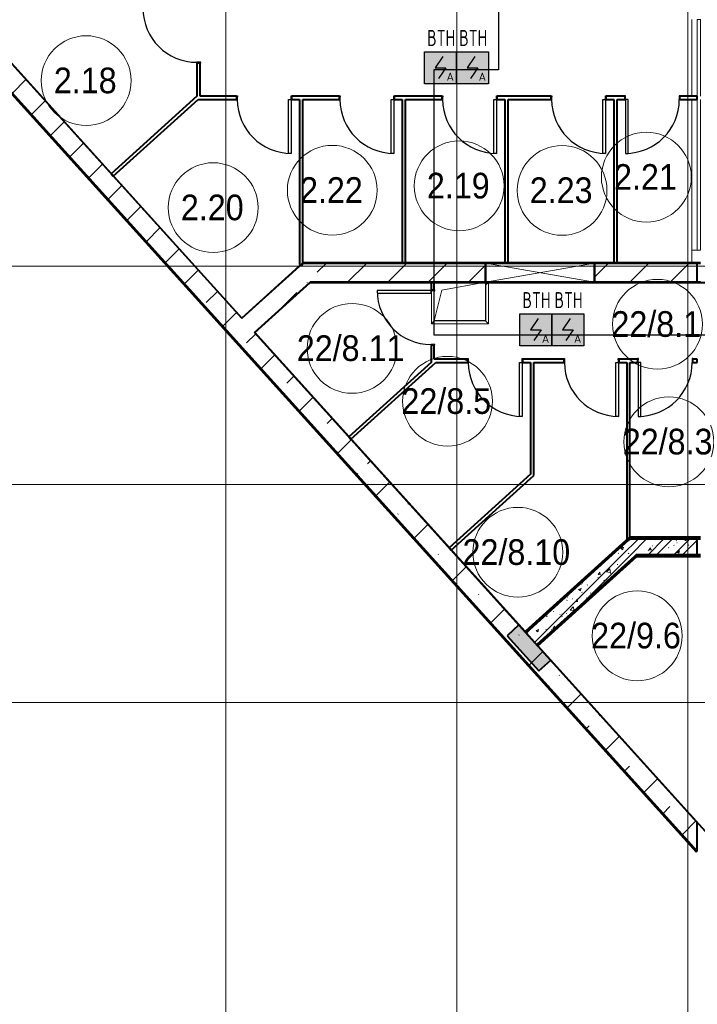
# Model space of a CAD drawing. Header units: millimetres. Extents: x -135639 to 224623, y -383017 to -59102.
# Tile 10 of 256: x 38582 to 49144, y -351022 to -335672. Entities that reach past the tile are written whole.
import ezdxf
from ezdxf.enums import TextEntityAlignment as Align

# ---------------------------------------------------------------- set-up
doc = ezdxf.new("R2010")
doc.units = ezdxf.units.MM
doc.linetypes.add('CONTINOUS', pattern=[0])
doc.linetypes.add('Линия сетки', pattern=[25, 20, -2.5, 0, -2.5])
for name, color, linetype, lineweight in [('A-000-M_MASS', 7, 'Continuous', 18), ('A-010-A_ROOM', 7, 'Continuous', 20), ('A-200-M_WALL', 7, 'Continuous', 18), ('A-200-M_WALL_EXT', 7, 'Continuous', 18), ('A-200-M_WALL_INT', 7, 'Continuous', 18), ('A-200-M_WALL_PAT', 7, 'Continuous', 40), ('A-314-M_WINDOW', 7, 'Continuous', 18), ('A-325-M_DOOR', 7, 'Continuous', 18), ('A-325-M_DOOR__FRAME', 7, 'Continuous', 30), ('A-325-M_DOOR_PANEL', 7, 'Continuous', 30), ('S-280-M_STRUCT_FRAME', 7, 'Continuous', 18), ('Z-030-M_GRID', 7, 'Continuous', 9), ('Z-060-M_DETAIL', 7, 'Continuous', 18), ('ПС', 7, 'Continuous', 40), ('СС-011-ПОЖ-СИГНАЛИЗАЦИЯ', 1, 'Continuous', 30)]:
    doc.layers.add(name, color=color, linetype=linetype, lineweight=lineweight)
doc.styles.add('1111', font='isocpeur.ttf')
doc.styles.add('Arial_2', font='arial.ttf', dxfattribs={"width": 0.9, "height": 400})
pattern_1 = [(50, (0, 0), (437.2423, -38.2536), [45.72, -502.92]), (355, (0, 0), (-84.5828, 458.5367), [36.576, -402.336]), (100.451, (36.44, -3.2), (352.662, 420.2802), [38.856, -427.416]), (46.184, (0, 121.9), (650.59, -100.9033), [68.58, -754.38]), (96.636, (54.2, 113.5), (569.766, 593.826), [58.284, -641.125]), (351.184, (0, 121.9), (569.772, 593.8214), [54.864, -603.504]), (21, (60.96, 91.44), (363.875, -245.4366), [45.72, -502.92]), (326, (60.96, 91.44), (148.3253, 442.0518), [36.576, -402.336]), (71.451, (91.3, 71), (512.201, 196.6115), [38.856, -427.416]), (37.5, (0, 0), (7.41278, 202.9318), [6.706, -390.754, 6.706, -401.726, -403.86]), (37.5, (0, 0), (7.41278, 202.9318), [-805.891, 6.706, -397.154]), (7.5, (0, 0), (160.36715, 240.43305), [6.706, -226.162, 6.706, -381.61, -153.924]), (7.5, (0, 0), (160.36715, 240.43305), [-621.182, 6.706, -147.218]), (327.5, (-135.94, 0), (325.41783, -13.7491), [6.706, -145.694, 6.706, -468.782, -630.936]), (327.5, (-135.94, 0), (325.41783, -13.7491), [-627.888, 6.706, -624.23]), (317.5, (-196.9, 0), (355.51, 61.0244), [6.706, -191.414, 6.706, -309.067, -448.056]), (317.5, (-196.9, 0), (355.51, 61.0244), [-513.893, 6.706, -441.35])]
pattern_2 = [(45, (0, 0), (-202.0558, 202.0558), []), (45, (134.7, 0), (-202.0558, 202.0558), [])]
pattern_3 = [(0, (0, 0), (812.8, 203.2), [67.056, -542.544, 67.056, -542.544, -3251.2]), (0, (0, 0), (812.8, 203.2), [-1219.2, 67.056, -1152.144, 67.056, -542.544, -1422.4]), (0, (0, 0), (812.8, 203.2), [-3048, 67.056, -339.344, 67.056, -948.944]), (120, (304.8, 101.6), (-582.37636, 602.30545), [67.056, -542.544, 67.056, -542.544, -3251.2]), (120, (304.8, 101.6), (-582.37636, 602.30545), [-1219.2, 67.056, -1152.144, 67.056, -542.544, -1422.4]), (120, (304.8, 101.6), (-582.37636, 602.30545), [-3048, 67.056, -339.344, 67.056, -948.944]), (240, (406.4, 508), (-230.42364, -805.50545), [67.056, -542.544, 67.056, -542.544, -3251.2]), (240, (406.4, 508), (-230.42364, -805.50545), [-1219.2, 67.056, -1152.144, 67.056, -542.544, -1422.4]), (240, (406.4, 508), (-230.42364, -805.50545), [-3048, 67.056, -339.344, 67.056, -948.944])]
pattern_4 = [(45, (0, 0), (-628.618, 628.618), []), (45, (628.6, 0), (-628.618, 628.618), [1111.25, -222.25, 6.706, -215.544])]

# ---------------------------------------------------------------- blocks, each defined once
blk = doc.blocks.new('101_Дверь_Однопольная - _ПЧ_800х2000_ПХА_Пр-4228279-B2_-11_400_')
at = {"layer": 'A-325-M_DOOR', "color": 253, "lineweight": 30, "true_color": 0xaaaaaa}
for p, q in [((-431, 25), (-430, 25)), ((-431, -35), (-431, 25)), ((-430, 25), (-430, -35)), ((430, -35), (430, 25)), ((430, 25), (431, 25)), ((431, 25), (431, -35)), ((-430, -35), (-431, -35)), ((431, -35), (430, -35))]:
    blk.add_line(p, q, dxfattribs=at)
at = {"layer": 'A-325-M_DOOR__FRAME', "color": 253, "true_color": 0xaaaaaa}
for p, q in [((-430, 25), (-420, 25)), ((-430, -35), (-430, 25)), ((-420, 25), (-420, -15)), ((420, 25), (430, 25)), ((420, -15), (420, 25)), ((430, 25), (430, -35)), ((-419, -35), (-430, -35)), ((-420, -15), (-419, -15)), ((-419, -15), (-419, -35)), ((419, -15), (420, -15)), ((419, -35), (419, -15)), ((430, -35), (419, -35))]:
    blk.add_line(p, q, dxfattribs=at)
at = {"layer": 'A-325-M_DOOR_PANEL', "color": 253, "true_color": 0xaaaaaa}
for p, q in [((-420, 865), (-380, 865)), ((-420, 25), (-420, 865)), ((-380, 865), (-380, 25)), ((-380, 25), (-420, 25))]:
    blk.add_line(p, q, dxfattribs=at)
blk.add_arc((-420, 25), 840, 0, 90, dxfattribs=at)
blk = doc.blocks.new('101_Дверь_Однопольная - _ПЧ_800х2000_Кладовая_Пр-4171002-B2_-11_400_')
at = {"layer": 'A-325-M_DOOR', "color": 253, "lineweight": 30, "true_color": 0xaaaaaa}
for p, q in [((-431, 25), (-430, 25)), ((-431, -35), (-431, 25)), ((-430, 25), (-430, -35)), ((430, -35), (430, 25)), ((430, 25), (431, 25)), ((431, 25), (431, -35)), ((-430, -35), (-431, -35)), ((431, -35), (430, -35))]:
    blk.add_line(p, q, dxfattribs=at)
at = {"layer": 'A-325-M_DOOR__FRAME', "color": 253, "true_color": 0xaaaaaa}
for p, q in [((-430, 25), (-420, 25)), ((-430, -35), (-430, 25)), ((-420, 25), (-420, -15)), ((420, 25), (430, 25)), ((420, -15), (420, 25)), ((430, 25), (430, -35)), ((-419, -35), (-430, -35)), ((-420, -15), (-419, -15)), ((-419, -15), (-419, -35)), ((419, -15), (420, -15)), ((419, -35), (419, -15)), ((430, -35), (419, -35))]:
    blk.add_line(p, q, dxfattribs=at)
at = {"layer": 'A-325-M_DOOR_PANEL', "color": 253, "true_color": 0xaaaaaa}
for p, q in [((-420, 865), (-380, 865)), ((-420, 25), (-420, 865)), ((-380, 865), (-380, 25)), ((-380, 25), (-420, 25))]:
    blk.add_line(p, q, dxfattribs=at)
blk.add_arc((-420, 25), 840, 0, 90, dxfattribs=at)
blk = doc.blocks.new('101_Дверь_Однопольная - _ПЧ_800х2000_Кладовая_Л-4171007-B2_-11_400_')
at = {"layer": 'A-325-M_DOOR', "color": 253, "lineweight": 30, "true_color": 0xaaaaaa}
for p, q in [((-430, 25), (-431, 25)), ((-431, 25), (-431, -35)), ((-430, -35), (-430, 25)), ((431, 25), (430, 25)), ((430, 25), (430, -35)), ((431, -35), (431, 25)), ((-431, -35), (-430, -35)), ((430, -35), (431, -35))]:
    blk.add_line(p, q, dxfattribs=at)
at = {"layer": 'A-325-M_DOOR__FRAME', "color": 253, "true_color": 0xaaaaaa}
for p, q in [((-420, 25), (-430, 25)), ((-430, 25), (-430, -35)), ((-420, -15), (-420, 25)), ((430, 25), (420, 25)), ((420, 25), (420, -15)), ((430, -35), (430, 25)), ((-430, -35), (-419, -35)), ((-419, -15), (-420, -15)), ((-419, -35), (-419, -15)), ((420, -15), (419, -15)), ((419, -15), (419, -35)), ((419, -35), (430, -35))]:
    blk.add_line(p, q, dxfattribs=at)
at = {"layer": 'A-325-M_DOOR_PANEL', "color": 253, "true_color": 0xaaaaaa}
for p, q in [((420, 865), (380, 865)), ((380, 865), (380, 25)), ((420, 25), (420, 865)), ((380, 25), (420, 25))]:
    blk.add_line(p, q, dxfattribs=at)
blk.add_arc((420, 25), 840, 90, 180, dxfattribs=at)
blk = doc.blocks.new('101_Дверь_Однопольная - _ПЧ_800х2000_ПХА_Л-4230459-B2_-11_400_')
at = {"layer": 'A-325-M_DOOR', "color": 253, "lineweight": 30, "true_color": 0xaaaaaa}
for p, q in [((-430, 25), (-431, 25)), ((-431, 25), (-431, -35)), ((-430, -35), (-430, 25)), ((431, 25), (430, 25)), ((430, 25), (430, -35)), ((431, -35), (431, 25)), ((-431, -35), (-430, -35)), ((430, -35), (431, -35))]:
    blk.add_line(p, q, dxfattribs=at)
at = {"layer": 'A-325-M_DOOR__FRAME', "color": 253, "true_color": 0xaaaaaa}
for p, q in [((-420, 25), (-430, 25)), ((-430, 25), (-430, -35)), ((-420, -15), (-420, 25)), ((430, 25), (420, 25)), ((420, 25), (420, -15)), ((430, -35), (430, 25)), ((-430, -35), (-419, -35)), ((-419, -15), (-420, -15)), ((-419, -35), (-419, -15)), ((420, -15), (419, -15)), ((419, -15), (419, -35)), ((419, -35), (430, -35))]:
    blk.add_line(p, q, dxfattribs=at)
at = {"layer": 'A-325-M_DOOR_PANEL', "color": 253, "true_color": 0xaaaaaa}
for p, q in [((420, 865), (380, 865)), ((380, 865), (380, 25)), ((420, 25), (420, 865)), ((380, 25), (420, 25))]:
    blk.add_line(p, q, dxfattribs=at)
blk.add_arc((420, 25), 840, 90, 180, dxfattribs=at)
blk = doc.blocks.new('105_Приямок_C крышкой - 600х800-V74-B2_-11_400_')
at = {"layer": 'A-314-M_WINDOW', "color": 253, "true_color": 0xaaaaaa}
for p, q in [((445, 322), (445, -323)), ((-445, -323), (-445, 193)), ((445, -323), (-445, -323))]:
    blk.add_line(p, q, dxfattribs=at)
at = {"layer": 'S-280-M_STRUCT_FRAME', "color": 253, "true_color": 0xaaaaaa}
for p, q in [((400, 278), (445, 322)), ((-400, -278), (-445, -323)), ((400, -278), (445, -323))]:
    blk.add_line(p, q, dxfattribs=at)
blk = doc.blocks.new('CP_ДШ_Hanytex_TopJoint 24C_Половина - CP_ДШ_Hanytex_TopJoint 24C_Половина-V96-B2_-11_400_')
at = {"layer": 'A-000-M_MASS', "color": 253, "true_color": 0xaaaaaa}
for p, q in [((200, 110), (0, 110)), ((0, -25), (0, 25)), ((200, 110), (200, -25))]:
    blk.add_line(p, q, dxfattribs=at)
blk = doc.blocks.new('CP_ДШ_Hanytex_TopJoint 24C - CP_ДШ_Hanytex_TopJoint 24C-3950286-B2_-11_400_')
at = {"layer": 'A-000-M_MASS', "color": 253, "true_color": 0xaaaaaa}
for p, q in [((1200, 110), (0, 110)), ((1200, 25), (0, 25)), ((0, 25), (0, -25)), ((0, -25), (0, 25)), ((3600, 110), (1250, 110)), ((3600, 25), (1250, 25)), ((3600, -25), (3600, 25)), ((3600, 25), (3600, -110)), ((0, -25), (1200, -25)), ((1200, -110), (0, -110)), ((1250, -25), (3600, -25)), ((3600, -110), (1250, -110))]:
    blk.add_line(p, q, dxfattribs=at)
blk = doc.blocks.new('135_SLK_GD_AR_rvt-1-B2_-11_400_')
at = {"layer": 'A-200-M_WALL_PAT', "lineweight": 9, "true_color": 0xaaaaaa}
h = blk.add_hatch(dxfattribs=at)
h.set_pattern_fill('FP_4', color=253, style=0, pattern_type=2)
h.set_pattern_definition(pattern_3)
h.paths.add_polyline_path([(55031, 16485), (56680, 17975), (56650, 17975), (55017, 16500)])
h = blk.add_hatch(dxfattribs=at)
h.set_pattern_fill('FP_1', color=253, style=0, pattern_type=2)
h.set_pattern_definition(pattern_1)
h.paths.add_polyline_path([(57700, 17700), (57700, 17950), (56650, 17948), (56375, 17700), (57569, 17700)])
h = blk.add_hatch(dxfattribs=at)
h.set_pattern_fill('FP_2', color=253, style=0, pattern_type=2)
h.set_pattern_definition(pattern_2)
h.paths.add_polyline_path([(57700, 17700), (57700, 17950), (56650, 17948), (56375, 17700), (57569, 17700)])
h = blk.add_hatch(dxfattribs=at)
h.set_pattern_fill('FP_1', color=253, style=0, pattern_type=2)
h.set_pattern_definition(pattern_1)
h.paths.add_polyline_path([(55198, 16300), (56748, 17700), (56375, 17700), (55031, 16485)])
h = blk.add_hatch(dxfattribs=at)
h.set_pattern_fill('FP_2', color=253, style=0, pattern_type=2)
h.set_pattern_definition(pattern_2)
h.paths.add_polyline_path([(55198, 16300), (56748, 17700), (56375, 17700), (55031, 16485)])
h = blk.add_hatch(dxfattribs=at)
h.set_pattern_fill('FP_4', color=253, style=0, pattern_type=2)
h.set_pattern_definition(pattern_3)
h.paths.add_polyline_path([(55212, 16285), (56756, 17680), (56726, 17680), (55198, 16300)])
at = {"layer": 'A-200-M_WALL_PAT', "lineweight": 18, "true_color": 0xcbcbcb}
blk.add_hatch(color=9, dxfattribs=at).paths.add_polyline_path([(55230, 15891), (55416, 16059), (54920, 16608), (54734, 16441), (54912, 16243)])
at = {"layer": 'A-200-M_WALL', "color": 253, "lineweight": 40, "true_color": 0xaaaaaa}
for p, q in [((56650, 17975), (55019, 16501)), ((56650, 17970), (56650, 17975)), ((56650, 17975), (56650, 17970)), ((56650, 17950), (56650, 17970)), ((57700, 17970), (56650, 17970)), ((56650, 17970), (56650, 17950)), ((57750, 17970), (57700, 17970)), ((56625, 17926), (56650, 17948)), ((56650, 17948), (56625, 17926)), ((57700, 17950), (56652, 17950)), ((56652, 17950), (57700, 17950)), ((56375, 17700), (55032, 16487)), ((55032, 16487), (56375, 17700)), ((55200, 16301), (56720, 17675)), ((56720, 17675), (55200, 16301)), ((55213, 16286), (56750, 17675)), ((56726, 17680), (56720, 17675)), ((56748, 17700), (57700, 17700)), ((57700, 17700), (56748, 17700)), ((56750, 17675), (56756, 17680)), ((56756, 17680), (57700, 17680)), ((57700, 17680), (57750, 17680)), ((54920, 16608), (54734, 16441)), ((55031, 16485), (54920, 16608)), ((54734, 16441), (55230, 15891)), ((55019, 16501), (55017, 16500)), ((55031, 16485), (55198, 16300)), ((55416, 16059), (55198, 16300)), ((55212, 16285), (55213, 16286)), ((55230, 15891), (55416, 16059))]:
    blk.add_line(p, q, dxfattribs=at)
at = {"layer": 'A-200-M_WALL_INT', "color": 253, "lineweight": 40, "true_color": 0xaaaaaa}
for p, q in [((36653, 36824), (50599, 21390)), ((50599, 21393), (36655, 36825)), ((49900, 25369), (49900, 24850)), ((49950, 24850), (49950, 25369)), ((49900, 24850), (48564, 23642)), ((48597, 23605), (49919, 24800)), ((49919, 24800), (49950, 24800)), ((50519, 24850), (49950, 24850)), ((49950, 24800), (50519, 24800)), ((52119, 24850), (51381, 24850)), ((51381, 24800), (51500, 24800)), ((51500, 24800), (51500, 22226)), ((51550, 24800), (52119, 24800)), ((51550, 22226), (51550, 24800)), ((53719, 24850), (52981, 24850)), ((52981, 24800), (53100, 24800)), ((53100, 24800), (53100, 22250)), ((53150, 24800), (53719, 24800)), ((53150, 22250), (53150, 24800)), ((55419, 24850), (54581, 24850)), ((54581, 24800), (54700, 24800)), ((54700, 24800), (54700, 22250)), ((54750, 24800), (55419, 24800)), ((54750, 22250), (54750, 24800)), ((56569, 24850), (56281, 24850)), ((56281, 24800), (56400, 24800)), ((56400, 24800), (56400, 22250)), ((56450, 24800), (56569, 24800)), ((56450, 22250), (56450, 24800)), ((57700, 24850), (57431, 24850)), ((57431, 24800), (57700, 24800)), ((57700, 24800), (57700, 24850)), ((48564, 23642), (48597, 23605)), ((51550, 22252), (50599, 21393)), ((50601, 21391), (51551, 22250)), ((51500, 22226), (51550, 22226)), ((51553, 22252), (51550, 22252)), ((51551, 22250), (54400, 22250)), ((57748, 22252), (51553, 22252)), ((53100, 22250), (53150, 22250)), ((56100, 22250), (57750, 22250)), ((56400, 22250), (56450, 22250)), ((51664, 21948), (50802, 21169)), ((50803, 21167), (51667, 21948)), ((51667, 21950), (51664, 21948)), ((51678, 21950), (51667, 21950)), ((51667, 21948), (51678, 21948)), ((53098, 21950), (51678, 21950)), ((51678, 21948), (53098, 21948)), ((53152, 21950), (53098, 21950)), ((53098, 21948), (53152, 21948)), ((54400, 21950), (53152, 21950)), ((53152, 21948), (54698, 21948)), ((53600, 21950), (53550, 21950)), ((53550, 21950), (53550, 21831)), ((53600, 21831), (53600, 21950)), ((54698, 21948), (54752, 21948)), ((54752, 21948), (56398, 21948)), ((56398, 21950), (56100, 21950)), ((56452, 21950), (56398, 21950)), ((56398, 21948), (56452, 21948)), ((57750, 21950), (56452, 21950)), ((56452, 21948), (58250, 21948)), ((50599, 21390), (50601, 21391)), ((50802, 21169), (50800, 21167)), ((50800, 21167), (55017, 16500)), ((55015, 16505), (50803, 21167)), ((53550, 20969), (53550, 20750)), ((53600, 20750), (53600, 20969)), ((53550, 20750), (53550, 20700)), ((54119, 20750), (53600, 20750)), ((55619, 20750), (54981, 20750)), ((56769, 20750), (56481, 20750)), ((57700, 20750), (57631, 20750)), ((57700, 20700), (57700, 20750)), ((53550, 20700), (52269, 19542)), ((52302, 19505), (53625, 20700)), ((53625, 20700), (54119, 20700)), ((54981, 20700), (55100, 20700)), ((55100, 20700), (55100, 18960)), ((55150, 18938), (55150, 20700)), ((55150, 20700), (55619, 20700)), ((56481, 20700), (56600, 20700)), ((56600, 20700), (56600, 17926)), ((56650, 17975), (56650, 20700)), ((56650, 20700), (56769, 20700)), ((57631, 20700), (57700, 20700)), ((52269, 19542), (52302, 19505)), ((55100, 18960), (53831, 17813)), ((53864, 17776), (55100, 18893)), ((55100, 18893), (55150, 18938)), ((56642, 17975), (55015, 16505)), ((56375, 17700), (56680, 17975)), ((56680, 17975), (56642, 17975)), ((57700, 17975), (56650, 17975)), ((57750, 17975), (57700, 17975)), ((53831, 17813), (53864, 17776)), ((56625, 17926), (56375, 17700)), ((56600, 17926), (56625, 17926)), ((56650, 17948), (56650, 17950)), ((56652, 17950), (56650, 17948)), ((56650, 17950), (56652, 17950)), ((57700, 17700), (57700, 17950)), ((57700, 17950), (57750, 17950)), ((55217, 16282), (56758, 17675)), ((56720, 17675), (56748, 17700)), ((56748, 17700), (56726, 17680)), ((56758, 17675), (57700, 17675)), ((57750, 17700), (57700, 17700)), ((57700, 17675), (57750, 17675)), ((55017, 16500), (55031, 16485)), ((55032, 16487), (55031, 16485)), ((55031, 16485), (55032, 16487)), ((55198, 16300), (55200, 16301)), ((55200, 16301), (55198, 16300)), ((55198, 16300), (55212, 16285)), ((55212, 16285), (57923, 13285)), ((57924, 13286), (55217, 16282))]:
    blk.add_line(p, q, dxfattribs=at)
at = {"layer": 'A-000-M_MASS', "color": 253, "lineweight": 18, "true_color": 0xaaaaaa}
for name, p, rotation in [('CP_ДШ_Hanytex_TopJoint 24C - CP_ДШ_Hanytex_TopJoint 24C-3950286-B2_-11_400_', (57725, 26050), 269.9999999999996), ('CP_ДШ_Hanytex_TopJoint 24C_Половина - CP_ДШ_Hanytex_TopJoint 24C_Половина-V96-B2_-11_400_', (57725, 22250), 89.9999999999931)]:
    blk.add_blockref(name, p, dxfattribs=dict(at, rotation=rotation))
at = {"layer": 'A-314-M_WINDOW', "color": 253, "lineweight": 18, "true_color": 0xaaaaaa}
blk.add_blockref('105_Приямок_C крышкой - 600х800-V74-B2_-11_400_', (54000, 21627), dxfattribs=at)
at = {"layer": 'A-325-M_DOOR', "color": 253, "lineweight": 18, "true_color": 0xaaaaaa}
for name, p, rotation in [('101_Дверь_Однопольная - _ПЧ_800х2000_ПХА_Л-4230459-B2_-11_400_', (49925, 25800), 89.99999999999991), ('101_Дверь_Однопольная - _ПЧ_800х2000_ПХА_Пр-4228279-B2_-11_400_', (50950, 24825), 180), ('101_Дверь_Однопольная - _ПЧ_800х2000_ПХА_Пр-4228279-B2_-11_400_', (52550, 24825), 180), ('101_Дверь_Однопольная - _ПЧ_800х2000_ПХА_Пр-4228279-B2_-11_400_', (54150, 24825), 180), ('101_Дверь_Однопольная - _ПЧ_800х2000_ПХА_Пр-4228279-B2_-11_400_', (55850, 24825), 180), ('101_Дверь_Однопольная - _ПЧ_800х2000_ПХА_Л-4230459-B2_-11_400_', (57000, 24825), 180), ('101_Дверь_Однопольная - _ПЧ_800х2000_Кладовая_Л-4171007-B2_-11_400_', (53575, 21400), 89.99999999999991), ('101_Дверь_Однопольная - _ПЧ_800х2000_Кладовая_Пр-4171002-B2_-11_400_', (54550, 20725), 180), ('101_Дверь_Однопольная - _ПЧ_800х2000_Кладовая_Пр-4171002-B2_-11_400_', (56050, 20725), 180), ('101_Дверь_Однопольная - _ПЧ_800х2000_Кладовая_Л-4171007-B2_-11_400_', (57200, 20725), 180)]:
    blk.add_blockref(name, p, dxfattribs=dict(at, rotation=rotation))
blk = doc.blocks.new('ADSK_ОбобщеннаяМодель_ОтверстиеПрямоугольное_вПерекрытии - ADSK_ОтверстиеПрямоугольное_вПерекрытии-V246-B2_-11_400_')
at = {"layer": 'A-000-M_MASS', "color": 253, "true_color": 0xaaaaaa}
for p, q in [((-400, -300), (-280, 180)), ((-280, 180), (400, 300))]:
    blk.add_line(p, q, dxfattribs=at)
at = {"layer": 'A-000-M_MASS', "color": 253, "lineweight": 30, "true_color": 0xaaaaaa}
for p, q in [((-400, -300), (-400, 170)), ((400, 300), (400, -300)), ((400, -300), (-400, -300))]:
    blk.add_line(p, q, dxfattribs=at)
blk = doc.blocks.new('231_Отверстие прямоуг _Окно_Стена_ - Отверстие-2006475-B2_-11_400_')
at = {"layer": 'A-314-M_WINDOW', "color": 253, "lineweight": 50, "true_color": 0xaaaaaa}
for p, q in [((-725, -150), (-725, 150)), ((-725, 150), (975, 150)), ((975, 150), (975, -150)), ((975, -150), (-725, -150))]:
    blk.add_line(p, q, dxfattribs=at)
at = {"layer": 'Z-060-M_DETAIL', "color": 253, "true_color": 0xaaaaaa}
for p, q in [((-725, 150), (-725, -150)), ((975, 150), (-725, 150)), ((975, 150), (-725, -150)), ((-725, 150), (975, -150)), ((975, 150), (975, -150)), ((-725, -150), (975, -150))]:
    blk.add_line(p, q, dxfattribs=at)
blk = doc.blocks.new('135_SLK_GD_KR_rvt-1-B2_-11_400_')
at = {"layer": 'A-200-M_WALL_PAT', "lineweight": 9, "true_color": 0xaaaaaa}
h = blk.add_hatch(dxfattribs=at)
h.set_pattern_fill('FP_5', color=253, style=0, pattern_type=2)
h.set_pattern_definition(pattern_4)
h.paths.add_polyline_path([(57700, 13084), (57700, 13531), (15667, 60050), (15262, 60050), (57569, 13228)])
h = blk.add_hatch(dxfattribs=at)
h.set_pattern_fill('FP_5', color=253, style=0, pattern_type=2)
h.set_pattern_definition(pattern_4)
h.paths.add_polyline_path([(57569, 21950), (57700, 21950), (57700, 22250), (56100, 22250), (56100, 21950)])
h.paths.add_polyline_path([(52023, 21950), (54400, 21950), (54400, 22250), (51551, 22250), (51219, 21950), (51667, 21950)])
h = blk.add_hatch(dxfattribs=at)
h.set_pattern_fill('FP_5', color=253, style=0, pattern_type=2)
h.set_pattern_definition(pattern_4)
h.paths.add_polyline_path([(50800, 21167), (51667, 21950), (51219, 21950), (50599, 21390)])
at = {"layer": 'A-200-M_WALL', "color": 253, "lineweight": 40, "true_color": 0xaaaaaa}
for p, q in [((15255, 60043), (57693, 13077)), ((15258, 60046), (57696, 13079)), ((15261, 60049), (57699, 13082)), ((15262, 60050), (57700, 13084)), ((57700, 13084), (15262, 60050))]:
    blk.add_line(p, q, dxfattribs=at)
at = {"layer": 'A-200-M_WALL_EXT', "color": 253, "lineweight": 40, "true_color": 0xaaaaaa}
for p, q in [((15248, 60037), (57685, 13070)), ((50599, 21390), (15667, 60050)), ((51551, 22250), (51219, 21950)), ((54400, 22250), (51551, 22250)), ((57700, 22250), (56100, 22250)), ((57700, 21950), (57700, 22250)), ((51219, 21950), (50599, 21390)), ((50800, 21167), (51667, 21950)), ((51667, 21950), (54400, 21950)), ((56100, 21950), (57700, 21950)), ((57700, 13531), (50800, 21167)), ((57700, 13084), (57700, 13531)), ((57685, 13070), (57700, 13084))]:
    blk.add_line(p, q, dxfattribs=at)
at = {"layer": 'A-000-M_MASS', "color": 253, "lineweight": 18, "true_color": 0xaaaaaa}
blk.add_blockref('ADSK_ОбобщеннаяМодель_ОтверстиеПрямоугольное_вПерекрытии - ADSK_ОтверстиеПрямоугольное_вПерекрытии-V246-B2_-11_400_', (54000, 21650), dxfattribs=at)
at = {"layer": 'A-314-M_WINDOW', "color": 253, "lineweight": 18, "true_color": 0xaaaaaa}
blk.add_blockref('231_Отверстие прямоуг _Окно_Стена_ - Отверстие-2006475-B2_-11_400_', (55125, 22100), dxfattribs=at)
blk = doc.blocks.new('050_Марка_Помещение - Номер-620969-B2_-11_400_')
at = {"layer": 'A-010-A_ROOM', "color": 253, "true_color": 0xaaaaaa}
blk.add_circle((0, 0), 3.5, dxfattribs=at)
blk = doc.blocks.new('-2 этаж')
at = {"layer": 'Z-030-M_GRID', "color": 253, "linetype": 'Линия сетки', "true_color": 0xaaaaaa}
for p, q in [((309442.3, -369625.3), (309442.3, -260674.3)), ((313042.3, -369625.1), (313042.3, -260674.1)), ((316642.3, -369624.9), (316642.3, -260673.9)), ((415042.3, -327727.3), (255412.6, -327727.3)), ((415042.6, -331127.3), (255412.8, -331127.3)), ((415042.8, -334527.3), (255413, -334527.3))]:
    blk.add_line(p, q, dxfattribs=at)
at = {"lineweight": 5}
for name in ['135_SLK_GD_KR_rvt-1-B2_-11_400_', '135_SLK_GD_AR_rvt-1-B2_-11_400_']:
    blk.add_blockref(name, (259092.3, -349927.3), dxfattribs=at)
at = {"layer": 'A-010-A_ROOM', "color": 253, "true_color": 0xaaaaaa, "xscale": 199.9999999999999, "yscale": 199.9999999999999, "zscale": 199.9999999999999}
for p in [(307266.3, -324833.3), (315998.1, -326338.1), (311103.1, -326541.6), (313081.2, -326473.1), (314684.2, -326544.5), (309246.2, -326813.2), (316171.3, -328630.7), (311410.4, -329006.9), (312898.7, -329831.9), (316348.5, -330463.7), (313994.3, -332186.1), (315856, -333488)]:
    blk.add_blockref('050_Марка_Помещение - Номер-620969-B2_-11_400_', p, dxfattribs=at)
at = {"layer": 'A-010-A_ROOM', "color": 253, "lineweight": 9, "true_color": 0xaaaaaa, "char_height": 400, "attachment_point": 1, "style": 'Arial_2'}
for s, insert, width in [('2.18', (306762.7, -324629.9), 1212.151), ('2.21', (315494.5, -326134.7), 1212.151), ('2.22', (310599.6, -326338.2), 1212.151), ('2.19', (312577.6, -326269.7), 1212.151), ('2.23', (314180.7, -326341), 1212.151), ('2.20', (308742.6, -326609.8), 1212.151), ('22/8.1', (315453.6, -328427.2), 1731.645), ('22/8.11', (310549.5, -328803.5), 2077.974), ('22/8.5', (312181, -329628.5), 1731.645), ('22/8.3', (315630.7, -330260.3), 1731.645), ('22/8.10', (313133.4, -331982.7), 2077.974), ('22/9.6', (315138.2, -333284.5), 1731.645)]:
    blk.add_mtext(s, dxfattribs=dict(at, insert=insert, width=width))
blk = doc.blocks.new('*U4706')
at = {"lineweight": 35, "true_color": 0xffffff}
h = blk.add_hatch(color=7, dxfattribs=at)
h.dxf.hatch_style = 1
h.paths.add_polyline_path([(0, 500), (0, 0), (500, 0), (500, 500)])
at = {"color": 1, "linetype": 'ByBlock', "lineweight": -2}
for p, q in [((289, 426), (167, 250)), ((167, 250), (333, 250)), ((333, 250), (219, 86))]:
    blk.add_line(p, q, dxfattribs=at)
at = {"color": 1, "linetype": 'ByBlock', "lineweight": -2, "ltscale": 0.1}
blk.add_lwpolyline([(0, 500), (500, 500), (500, 0), (0, 0)], close=True, dxfattribs=at)
at = {"color": 1, "linetype": 'ByBlock', "lineweight": -2, "ltscale": 1000, "style": '1111'}
blk.add_text('A', height=128, dxfattribs=at).set_placement((403, 49), align=Align.CENTER)
at = {"color": 0, "linetype": 'ByBlock', "lineweight": -2, "style": '1111'}
blk.add_attdef('INDEX', (-63, -235), '', height=125, dxfattribs=at)
at = {"color": 0, "linetype": 'ByBlock', "lineweight": -2, "style": '1111', "flags": 1}
for tag, p in [('NAME_DEVICE', (-64, -421)), ('NUM_POM', (-82, -847))]:
    blk.add_attdef(tag, p, '', height=125, dxfattribs=at)
at = {"color": 0, "linetype": 'ByBlock', "lineweight": -2, "style": '1111', "width": 0.7}
blk.add_attdef('NUM_DEVICE', (-64, -630), '', height=125, dxfattribs=at)

msp = doc.modelspace()

# ---------------------------------------------------------------- linework, layer by layer
at = {"layer": 'СС-011-ПОЖ-СИГНАЛИЗАЦИЯ', "lineweight": 30}
msp.add_lwpolyline([(39683, -332920), (42998, -332920), (42998, -332118), (46048, -332118), (46048, -336456), (45038, -336456), (45038, -340584), (54870, -340584), (54870, -344479), (55535, -344479), (55535, -347126), (52008, -347126), (52008, -347636), (54702, -347636), (54702, -352337), (55846, -352337)], dxfattribs=at)

# ---------------------------------------------------------------- block references
at = {"color": 0}
msp.add_blockref('-2 этаж', (-267648, -11789), dxfattribs=at)
at = {"layer": 'ПС', "color": 7, "linetype": 'CONTINOUS', "lineweight": 30, "ltscale": 100}
ref = msp.add_blockref('*U4706', (44890, -336673), dxfattribs=dict(at, xscale=1.000736, yscale=1.000736, zscale=1.000736))
ref.add_attrib('NUM_DEVICE', 'BTH', dxfattribs={"layer": '0', "color": 0, "linetype": 'ByBlock', "lineweight": -2, "ltscale": 100, "height": 250.2, "style": '1111', "width": 0.7}).set_placement((45152, -336082), align=Align.CENTER)
ref = msp.add_blockref('*U4706', (45390, -336673), dxfattribs=dict(at, xscale=1.000736, yscale=1.000736, zscale=1.000736))
ref.add_attrib('NUM_DEVICE', 'BTH', dxfattribs={"layer": '0', "color": 0, "linetype": 'ByBlock', "lineweight": -2, "ltscale": 100, "height": 250.2, "style": '1111', "width": 0.7}).set_placement((45652, -336082), align=Align.CENTER)
ref = msp.add_blockref('*U4706', (46376, -340759), dxfattribs=dict(at, xscale=1.000736, yscale=1.000736, zscale=1.000736))
ref.add_attrib('NUM_DEVICE', 'BTH', dxfattribs={"layer": '0', "color": 0, "linetype": 'ByBlock', "lineweight": -2, "ltscale": 100, "height": 250.2, "style": '1111', "width": 0.7}).set_placement((46638, -340169), align=Align.CENTER)
ref = msp.add_blockref('*U4706', (46876, -340759), dxfattribs=dict(at, xscale=1.000736, yscale=1.000736, zscale=1.000736))
ref.add_attrib('NUM_DEVICE', 'BTH', dxfattribs={"layer": '0', "color": 0, "linetype": 'ByBlock', "lineweight": -2, "ltscale": 100, "height": 250.2, "style": '1111', "width": 0.7}).set_placement((47138, -340169), align=Align.CENTER)

doc.saveas('drawing.dxf')
